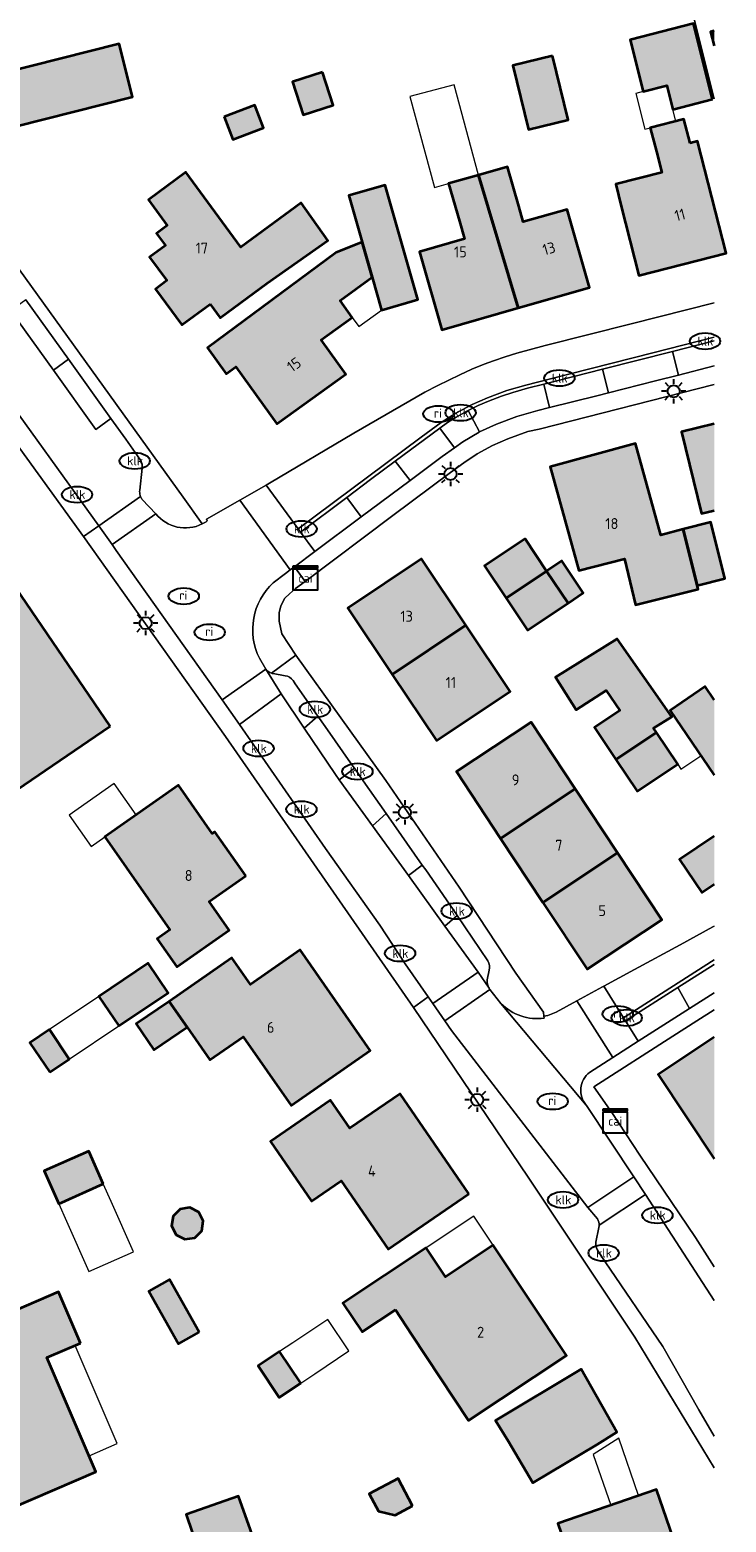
# Model space of a CAD drawing. Header units: metres. Extents: x 46249 to 49371, y 390656 to 391846.
# Tile 25 of 44: x 48798 to 48856, y 391405 to 391528. Entities that reach past the tile are written whole.
import ezdxf
from ezdxf.enums import TextEntityAlignment as Align

# ---------------------------------------------------------------- set-up
doc = ezdxf.new("R2010")
doc.units = ezdxf.units.M
for name, color, linetype, lineweight in [('B-WE-IE-MEUBILAIR-S', 7, 'Continuous', 25), ('B-WE-OG-BEBOUWING-G', 7, 'Continuous', 35), ('B-WE-OG-BEBOUWING_HUISNUMMER-T18', 10, 'Continuous', 18), ('B-WE-OG-BEBOUWING_LUIFEL-G', 7, 'Continuous', 18), ('B-WE-OG-TERREIN_ERF-G', 7, 'Continuous', 18), ('B-WE-VH-GESLOTENVERHARDING_BETON-G', 10, 'Continuous', 18), ('B-WE-VH-HALFVERHARDING_GRASBETONSTEEN-G', 130, 'Continuous', 18), ('B-WE-VH-OPENVERHARDING_BETONSTRAATSTEEN-G', 90, 'Continuous', 18), ('B-WE-VH-OPENVERHARDING_STRAATBAKSTEEN-G', 90, 'Continuous', 18), ('B-WE-VH-OPENVERHARDING_TEGEL-G', 90, 'Continuous', 18)]:
    doc.layers.add(name, color=color, linetype=linetype, lineweight=lineweight)
doc.layers.add('B-WE-OG-BEBOUWING-V', color=7, linetype='Continuous', lineweight=18, true_color=0xd46868)
doc.styles.add('NLCS-ISO', font='NLCS-ISO.ttf')
doc.styles.add('NLCS-ISO-ANNOTATIEF-T18', font='NLCS-ISO.ttf', dxfattribs={"height": 1.8})

# ---------------------------------------------------------------- blocks, each defined once
blk = doc.blocks.new('SIE-MEUBILAIR_KAST_CAI-SO')
for points in [[(-1, 1), (1, 1), (1, 0.84), (-1, 0.84)], [(-1, 0.76), (1, 0.76), (1, -1), (-1, -1)]]:
    blk.add_lwpolyline(points, close=True)
at = {"style": 'NLCS-ISO'}
blk.add_text('cai', height=0.75, dxfattribs=at).set_placement((0, 0), align=Align.MIDDLE_CENTER)
blk = doc.blocks.new('SIE-MEUBILAIR_PAAL_LICHTMAST-SO')
for points in [[(-0.62, 0), (-1, 0)], [(-0.71, 0.71), (-0.44, 0.44)], [(0, 1), (0, 0.62)], [(0.44, 0.44), (0.71, 0.71)], [(1, 0), (0.62, 0)], [(-0.71, -0.71), (-0.44, -0.44)], [(0, -0.62), (0, -1)], [(0.44, -0.44), (0.71, -0.71)]]:
    blk.add_lwpolyline(points)
blk.add_circle((0, 0), 0.5)
blk = doc.blocks.new('SIE-MEUBILAIR_PUT_KOLK-SO')
blk.add_ellipse((0, 0), major_axis=(1.25, 0), ratio=0.54)
at = {"style": 'NLCS-ISO'}
blk.add_text('klk', height=0.75, dxfattribs=at).set_placement((0.03, 0), align=Align.MIDDLE_CENTER)
blk = doc.blocks.new('SIE-MEUBILAIR_PUT_RIOOLPUT-SO')
blk.add_ellipse((0, 0), major_axis=(1.25, 0), ratio=0.54)
at = {"style": 'NLCS-ISO'}
blk.add_text('ri', height=0.75, dxfattribs=at).set_placement((-0.04, 0.07), align=Align.MIDDLE_CENTER)

msp = doc.modelspace()

# ---------------------------------------------------------------- hatches: boundary and pattern name
at = {"layer": 'B-WE-OG-BEBOUWING-V'}
for points in [[(48854.706, 391522.021), (48853.122, 391528.243), (48847.909, 391526.915), (48848.994, 391522.651), (48850.933, 391523.145), (48851.431, 391521.187)], [(48854.833, 391526.418), (48854.833, 391527.646), (48854.534, 391527.574)], [(48796.179, 391524.139), (48797.288, 391519.775), (48806.944, 391522.228), (48805.835, 391526.593)], [(48841.527, 391525.595), (48838.255, 391524.799), (48839.536, 391519.533), (48842.807, 391520.328)], [(48822.574, 391524.26), (48820.105, 391523.464), (48820.984, 391520.74), (48823.453, 391521.536)], [(48814.486, 391520.567), (48815.196, 391518.712), (48817.722, 391519.679), (48817.012, 391521.534)], [(48852.847, 391518.421), (48852.346, 391520.388), (48849.574, 391519.682), (48850.076, 391517.715), (48850.513, 391516.001), (48846.724, 391515.036), (48847.169, 391513.235), (48848.625, 391507.521), (48855.818, 391509.354), (48853.467, 391518.579)], [(48813.325, 391505.158), (48814.153, 391504.03), (48818.044, 391506.886), (48823.013, 391510.394), (48820.826, 391513.492), (48815.867, 391509.853), (48811.34, 391516.022), (48808.253, 391513.757), (48809.81, 391511.635), (48808.922, 391510.984), (48809.657, 391509.983), (48808.35, 391509.024), (48809.763, 391507.098), (48808.825, 391506.409), (48810.997, 391503.45)], [(48838.681, 391504.85), (48835.424, 391515.79), (48832.967, 391515.085), (48833.851, 391512.001), (48834.271, 391510.533), (48830.564, 391509.471), (48832.405, 391503.051)], [(48835.424, 391515.79), (48838.681, 391504.85), (48844.567, 391506.538), (48842.726, 391512.958), (48839.116, 391511.923), (48838.739, 391513.236), (48837.811, 391516.474)], [(48825.85, 391510.273), (48826.682, 391507.371), (48827.454, 391504.679), (48830.443, 391505.536), (48827.742, 391514.956), (48824.753, 391514.099)], [(48825.85, 391510.273), (48823.704, 391509.416), (48813.129, 391501.568), (48814.649, 391499.423), (48815.456, 391499.995), (48818.818, 391495.315), (48824.516, 391499.407), (48822.483, 391502.237), (48825.039, 391504.072), (48824.035, 391505.47), (48826.682, 391507.371)], [(48854.833, 391488.179), (48854.833, 391495.322), (48852.143, 391494.67), (48853.777, 391487.923)], [(48853.441, 391482.014), (48852.273, 391486.654), (48850.451, 391486.156), (48848.367, 391493.704), (48841.342, 391491.765), (48842.896, 391486.136), (48843.689, 391483.256), (48847.448, 391484.193), (48848.346, 391480.428), (48853.516, 391481.714)], [(48852.273, 391486.654), (48853.441, 391482.014), (48855.71, 391482.586), (48854.543, 391487.225)], [(48837.714, 391480.972), (48841.04, 391483.194), (48839.259, 391485.861), (48835.933, 391483.639)], [(48828.32, 391474.699), (48834.388, 391478.751), (48830.746, 391484.203), (48824.679, 391480.15)], [(48841.04, 391483.194), (48842.797, 391480.564), (48844.055, 391481.404), (48842.298, 391484.034)], [(48841.04, 391483.194), (48837.714, 391480.972), (48839.471, 391478.342), (48842.797, 391480.564)], [(48805.108, 391470.426), (48797.355, 391481.806), (48789.677, 391476.575), (48797.43, 391465.195)], [(48834.388, 391478.751), (48828.32, 391474.699), (48831.963, 391469.246), (48838.03, 391473.298)], [(48846.747, 391467.705), (48850.073, 391469.927), (48849.844, 391470.27), (48851.358, 391471.199), (48846.842, 391477.614), (48841.781, 391474.475), (48843.481, 391471.774), (48845.949, 391473.374), (48847.063, 391471.72), (48844.99, 391470.335)], [(48854.833, 391466.405), (48854.833, 391472.617), (48854.101, 391473.688), (48851.21, 391471.716)], [(48837.25, 391461.201), (48843.396, 391465.271), (48839.754, 391470.768), (48833.609, 391466.697)], [(48850.073, 391469.927), (48846.747, 391467.705), (48848.504, 391465.075), (48851.83, 391467.297)], [(48816.265, 391458.112), (48813.712, 391461.746), (48813.511, 391461.605), (48810.722, 391465.577), (48804.666, 391461.322), (48810.03, 391453.687), (48808.977, 391452.947), (48810.608, 391450.626), (48814.91, 391453.649), (48813.259, 391456)], [(48837.25, 391461.201), (48840.736, 391455.938), (48846.881, 391460.009), (48843.396, 391465.271)], [(48854.833, 391457.443), (48854.833, 391461.382), (48851.987, 391459.454), (48853.812, 391456.753)], [(48846.881, 391460.009), (48840.736, 391455.938), (48844.377, 391450.442), (48850.522, 391454.513)], [(48809.971, 391447.786), (48811.449, 391445.668), (48813.324, 391442.982), (48816.049, 391444.884), (48820.011, 391439.21), (48826.509, 391443.746), (48820.734, 391452.019), (48816.664, 391449.177), (48815.125, 391451.383)], [(48805.806, 391445.776), (48809.87, 391448.504), (48808.244, 391450.926), (48804.18, 391448.198)], [(48811.449, 391445.668), (48809.971, 391447.786), (48807.255, 391445.934), (48808.709, 391443.801)], [(48800.129, 391441.965), (48801.742, 391443.048), (48800.116, 391445.47), (48798.504, 391444.387)], [(48854.833, 391434.835), (48854.833, 391444.852), (48850.212, 391441.777)], [(48834.623, 391431.962), (48828.976, 391440.187), (48824.847, 391437.352), (48823.252, 391439.675), (48818.298, 391436.274), (48821.685, 391431.341), (48824.131, 391433.02), (48827.986, 391427.406)], [(48804.54, 391432.765), (48803.337, 391435.471), (48799.674, 391433.842), (48800.877, 391431.136)], [(48811.265, 391428.215), (48812.069, 391428.345), (48812.644, 391428.922), (48812.769, 391429.726), (48812.397, 391430.451), (48811.671, 391430.819), (48810.867, 391430.69), (48810.293, 391430.112), (48810.167, 391429.308), (48810.539, 391428.583)], [(48828.593, 391422.422), (48829.932, 391420.362), (48834.619, 391413.311), (48842.673, 391418.665), (48836.645, 391427.735), (48832.705, 391425.116), (48831.113, 391427.511), (48824.272, 391422.964), (48825.846, 391420.596)], [(48812.42, 391420.566), (48809.982, 391424.901), (48808.298, 391423.954), (48810.736, 391419.619)], [(48802.65, 391419.67), (48800.85, 391423.88), (48793.86, 391420.87), (48795.25, 391417.66), (48792.49, 391416.47), (48796.98, 391406.1), (48803.93, 391409.09), (48799.9, 391418.49)], [(48820.792, 391416.376), (48819.055, 391418.97), (48817.291, 391417.788), (48819.028, 391415.195)], [(48837.89, 391411.577), (48839.914, 391408.184), (48845.209, 391411.342), (48846.828, 391412.344), (48843.871, 391417.515), (48836.827, 391413.3)], [(48830.009, 391406.287), (48828.817, 391408.528), (48826.439, 391407.263), (48827.201, 391405.831), (48828.564, 391405.519)], [(48853.084, 391398.953), (48850.084, 391407.634), (48841.949, 391404.823), (48842.469, 391403.318), (48839.087, 391402.149), (48841.842, 391394.177), (48846.325, 391395.726), (48846.049, 391396.522)], [(48832.779, 391392.008), (48830.114, 391399.512), (48823.752, 391397.253), (48822.839, 391399.821), (48818.759, 391398.372), (48815.665, 391407.085), (48811.375, 391405.561), (48811.86, 391404.11), (48812.913, 391401.287), (48814.563, 391396.881), (48816.054, 391397.411), (48817.905, 391392.199), (48820.652, 391393.174), (48822.693, 391387.428), (48826.757, 391388.872), (48826.443, 391389.758)]]:
    msp.add_hatch(color=256, dxfattribs=at).paths.add_polyline_path(points)

# ---------------------------------------------------------------- linework, layer by layer
at = {"layer": 'B-WE-OG-BEBOUWING-G', "ltscale": 0.2, "flags": 128}
for points in [[(48854.706, 391522.021), (48853.122, 391528.243), (48847.909, 391526.915), (48848.994, 391522.651), (48850.933, 391523.145), (48851.431, 391521.187), (48854.706, 391522.021)], [(48796.179, 391524.139), (48797.288, 391519.775), (48806.944, 391522.228), (48805.835, 391526.593), (48796.179, 391524.139)], [(48841.527, 391525.595), (48838.255, 391524.799), (48839.536, 391519.533), (48842.807, 391520.328), (48841.527, 391525.595)], [(48822.574, 391524.26), (48820.105, 391523.464), (48820.984, 391520.74), (48823.453, 391521.536), (48822.574, 391524.26)], [(48814.486, 391520.567), (48815.196, 391518.712), (48817.722, 391519.679), (48817.012, 391521.534), (48814.486, 391520.567)], [(48852.847, 391518.421), (48852.346, 391520.388), (48849.574, 391519.682), (48850.076, 391517.715), (48850.513, 391516.001), (48846.724, 391515.036), (48847.169, 391513.235), (48848.625, 391507.521), (48855.818, 391509.354), (48853.467, 391518.579), (48852.847, 391518.421)], [(48813.325, 391505.158), (48814.153, 391504.03), (48818.044, 391506.886), (48823.013, 391510.394), (48820.826, 391513.492), (48815.867, 391509.853), (48811.34, 391516.022), (48808.253, 391513.757), (48809.81, 391511.635), (48808.922, 391510.984), (48809.657, 391509.983), (48808.35, 391509.024), (48809.763, 391507.098), (48808.825, 391506.409), (48810.997, 391503.45), (48813.325, 391505.158)], [(48838.681, 391504.85), (48835.424, 391515.79), (48832.967, 391515.085), (48833.851, 391512.001), (48834.271, 391510.533), (48830.564, 391509.471), (48832.405, 391503.051), (48838.681, 391504.85)], [(48835.424, 391515.79), (48838.681, 391504.85), (48844.567, 391506.538), (48842.726, 391512.958), (48839.116, 391511.923), (48838.739, 391513.236), (48837.811, 391516.474), (48835.424, 391515.79)], [(48825.85, 391510.273), (48826.682, 391507.371), (48827.454, 391504.679), (48830.443, 391505.536), (48827.742, 391514.956), (48824.753, 391514.099), (48825.85, 391510.273)], [(48825.85, 391510.273), (48823.704, 391509.416), (48813.129, 391501.568), (48814.649, 391499.423), (48815.456, 391499.995), (48818.818, 391495.315), (48824.516, 391499.407), (48822.483, 391502.237), (48825.039, 391504.072), (48824.035, 391505.47), (48826.682, 391507.371), (48825.85, 391510.273)], [(48853.441, 391482.014), (48852.273, 391486.654), (48850.451, 391486.156), (48848.367, 391493.704), (48841.342, 391491.765), (48842.896, 391486.136), (48843.689, 391483.256), (48847.448, 391484.193), (48848.346, 391480.428), (48853.516, 391481.714), (48853.441, 391482.014)], [(48852.273, 391486.654), (48853.441, 391482.014), (48855.71, 391482.586), (48854.543, 391487.225), (48852.273, 391486.654)], [(48837.714, 391480.972), (48841.04, 391483.194), (48839.259, 391485.861), (48835.933, 391483.639), (48837.714, 391480.972)], [(48828.32, 391474.699), (48834.388, 391478.751), (48830.746, 391484.203), (48824.679, 391480.15), (48828.32, 391474.699)], [(48841.04, 391483.194), (48842.797, 391480.564), (48844.055, 391481.404), (48842.298, 391484.034), (48841.04, 391483.194)], [(48841.04, 391483.194), (48837.714, 391480.972), (48839.471, 391478.342), (48842.797, 391480.564), (48841.04, 391483.194)], [(48805.108, 391470.426), (48797.355, 391481.806), (48789.677, 391476.575), (48797.43, 391465.195), (48805.108, 391470.426)], [(48834.388, 391478.751), (48828.32, 391474.699), (48831.963, 391469.246), (48838.03, 391473.298), (48834.388, 391478.751)], [(48846.747, 391467.705), (48850.073, 391469.927), (48849.844, 391470.27), (48851.358, 391471.199), (48846.842, 391477.614), (48841.781, 391474.475), (48843.481, 391471.774), (48845.949, 391473.374), (48847.063, 391471.72), (48844.99, 391470.335), (48846.747, 391467.705)], [(48837.25, 391461.201), (48843.396, 391465.271), (48839.754, 391470.768), (48833.609, 391466.697), (48837.25, 391461.201)], [(48850.073, 391469.927), (48846.747, 391467.705), (48848.504, 391465.075), (48851.83, 391467.297), (48850.073, 391469.927)], [(48816.265, 391458.112), (48813.712, 391461.746), (48813.511, 391461.605), (48810.722, 391465.577), (48804.666, 391461.322), (48810.03, 391453.687), (48808.977, 391452.947), (48810.608, 391450.626), (48814.91, 391453.649), (48813.259, 391456), (48816.265, 391458.112)], [(48837.25, 391461.201), (48840.736, 391455.938), (48846.881, 391460.009), (48843.396, 391465.271), (48837.25, 391461.201)], [(48846.881, 391460.009), (48840.736, 391455.938), (48844.377, 391450.442), (48850.522, 391454.513), (48846.881, 391460.009)], [(48809.971, 391447.786), (48811.449, 391445.668), (48813.324, 391442.982), (48816.049, 391444.884), (48820.011, 391439.21), (48826.509, 391443.746), (48820.734, 391452.019), (48816.664, 391449.177), (48815.125, 391451.383), (48809.971, 391447.786)], [(48805.806, 391445.776), (48809.87, 391448.504), (48808.244, 391450.926), (48804.18, 391448.198), (48805.806, 391445.776)], [(48811.449, 391445.668), (48809.971, 391447.786), (48807.255, 391445.934), (48808.709, 391443.801), (48811.449, 391445.668)], [(48800.129, 391441.965), (48801.742, 391443.048), (48800.116, 391445.47), (48798.504, 391444.387), (48800.129, 391441.965)], [(48834.623, 391431.962), (48828.976, 391440.187), (48824.847, 391437.352), (48823.252, 391439.675), (48818.298, 391436.274), (48821.685, 391431.341), (48824.131, 391433.02), (48827.986, 391427.406), (48834.623, 391431.962)], [(48804.54, 391432.765), (48803.337, 391435.471), (48799.674, 391433.842), (48800.877, 391431.136), (48804.54, 391432.765)], [(48811.265, 391428.215), (48812.069, 391428.345), (48812.644, 391428.922), (48812.769, 391429.726), (48812.397, 391430.451), (48811.671, 391430.819), (48810.867, 391430.69), (48810.293, 391430.112), (48810.167, 391429.308), (48810.539, 391428.583), (48811.265, 391428.215)], [(48828.593, 391422.422), (48829.932, 391420.362), (48834.619, 391413.311), (48842.673, 391418.665), (48836.645, 391427.735), (48832.705, 391425.116), (48831.113, 391427.511), (48824.272, 391422.964), (48825.846, 391420.596), (48828.593, 391422.422)], [(48812.42, 391420.566), (48809.982, 391424.901), (48808.298, 391423.954), (48810.736, 391419.619), (48812.42, 391420.566)], [(48802.65, 391419.67), (48800.85, 391423.88), (48793.86, 391420.87), (48795.25, 391417.66), (48792.49, 391416.47), (48796.98, 391406.1), (48803.93, 391409.09), (48799.9, 391418.49), (48802.65, 391419.67)], [(48820.792, 391416.376), (48819.055, 391418.97), (48817.291, 391417.788), (48819.028, 391415.195), (48820.792, 391416.376)], [(48837.89, 391411.577), (48839.914, 391408.184), (48845.209, 391411.342), (48846.828, 391412.344), (48843.871, 391417.515), (48836.827, 391413.3), (48837.89, 391411.577)], [(48830.009, 391406.287), (48828.817, 391408.528), (48826.439, 391407.263), (48827.201, 391405.831), (48828.564, 391405.519), (48830.009, 391406.287)], [(48853.084, 391398.953), (48850.084, 391407.634), (48841.949, 391404.823), (48842.469, 391403.318), (48839.087, 391402.149), (48841.842, 391394.177), (48846.325, 391395.726), (48846.049, 391396.522), (48853.084, 391398.953)], [(48832.779, 391392.008), (48830.114, 391399.512), (48823.752, 391397.253), (48822.839, 391399.821), (48818.759, 391398.372), (48815.665, 391407.085), (48811.375, 391405.561), (48811.86, 391404.11), (48812.913, 391401.287), (48814.563, 391396.881), (48816.054, 391397.411), (48817.905, 391392.199), (48820.652, 391393.174), (48822.693, 391387.428), (48826.757, 391388.872), (48826.443, 391389.758), (48832.779, 391392.008)]]:
    msp.add_lwpolyline(points, close=True, dxfattribs=at)
for points in [[(48854.833, 391527.646), (48854.534, 391527.574), (48854.833, 391526.418)], [(48854.833, 391495.322), (48852.143, 391494.67), (48853.777, 391487.923), (48854.833, 391488.179)], [(48854.833, 391472.617), (48854.101, 391473.688), (48851.21, 391471.716), (48854.833, 391466.405)], [(48854.833, 391461.382), (48851.987, 391459.454), (48853.812, 391456.753), (48854.833, 391457.443)], [(48854.833, 391444.852), (48850.212, 391441.777), (48854.833, 391434.835)]]:
    msp.add_lwpolyline(points, dxfattribs=at)
at = {"layer": 'B-WE-OG-BEBOUWING_LUIFEL-G', "ltscale": 0.2, "flags": 128}
for points in [[(48829.786, 391522.238), (48831.803, 391514.751), (48832.967, 391515.085), (48835.424, 391515.79), (48833.423, 391523.218), (48829.786, 391522.238)], [(48848.994, 391522.651), (48848.378, 391522.494), (48849.122, 391519.567), (48849.574, 391519.682), (48851.677, 391520.218), (48851.431, 391521.187), (48850.933, 391523.145), (48848.994, 391522.651)], [(48825.039, 391504.072), (48825.573, 391503.328), (48827.454, 391504.679), (48826.682, 391507.371), (48824.035, 391505.47), (48825.039, 391504.072)], [(48851.83, 391467.297), (48852.096, 391466.898), (48853.746, 391467.999), (48851.502, 391471.288), (48851.358, 391471.199), (48849.844, 391470.27), (48850.073, 391469.927), (48851.83, 391467.297)], [(48805.423, 391465.713), (48801.728, 391463.118), (48803.544, 391460.534), (48804.666, 391461.322), (48807.238, 391463.129), (48805.423, 391465.713)], [(48801.742, 391443.048), (48805.806, 391445.776), (48804.18, 391448.198), (48800.116, 391445.47), (48801.742, 391443.048)], [(48802.709, 391431.951), (48800.877, 391431.136), (48801.514, 391429.704), (48803.354, 391425.566), (48807.017, 391427.195), (48805.177, 391431.333), (48804.54, 391432.765), (48802.709, 391431.951)], [(48835.053, 391430.13), (48831.113, 391427.511), (48832.705, 391425.116), (48836.645, 391427.735), (48835.053, 391430.13)], [(48821.953, 391417.153), (48824.756, 391419.03), (48823.019, 391421.624), (48820.155, 391419.706), (48819.055, 391418.97), (48820.792, 391416.376), (48821.953, 391417.153)], [(48802.226, 391419.488), (48799.9, 391418.49), (48803.365, 391410.408), (48805.693, 391411.407), (48802.226, 391419.488)], [(48846.99, 391411.84), (48844.859, 391410.511), (48846.317, 391406.332), (48848.594, 391407.119), (48846.99, 391411.84)]]:
    msp.add_lwpolyline(points, close=True, dxfattribs=at)
at = {"layer": 'B-WE-OG-TERREIN_ERF-G', "ltscale": 0.2, "flags": 128}
msp.add_lwpolyline([(48779.396, 391533.154), (48786.968, 391522.68), (48789.567, 391519.16), (48811.12, 391489.293), (48812.681, 391487.075), (48812.681, 391487.075, 0.0400838), (48813.103, 391487.328), (48813.103, 391487.328), (48813.032, 391487.458), (48815.774, 391489.032), (48817.949, 391490.28), (48818.21, 391490.43), (48825.174, 391494.543), (48831.017, 391497.932), (48832.091, 391498.47), (48833.894, 391499.35), (48834.882, 391499.806), (48835.895, 391500.216), (48836.673, 391500.5), (48837.625, 391500.816), (48838.59, 391501.13), (48840.91, 391501.763), (48848.001, 391503.545), (48854.833, 391505.259)], format="xyb", dxfattribs=at)
for points in [[(48854.833, 391522.065), (48853.166, 391528.709), (48854.833, 391529.138)], [(48854.833, 391409.399), (48848.289, 391420.159), (48839.519, 391433.337), (48830.071, 391447.298), (48814.609, 391469.595), (48802.921, 391486.049), (48793.55, 391498.93)], [(48854.833, 391498.543), (48840.424, 391494.875), (48839.498, 391494.671), (48837.849, 391494.074), (48836.583, 391493.535), (48835.328, 391492.851), (48834.222, 391492.099), (48833.128, 391491.316), (48828.382, 391487.784), (48821.167, 391482.346), (48820.357, 391481.762), (48819.857, 391481.326), (48819.495, 391480.958), (48819.158, 391480.329), (48819.025, 391479.771), (48819.022, 391479.068), (48819.252, 391478.033), (48820.397, 391476.272), (48827.808, 391465.97), (48833.825, 391457.192), (48838.513, 391450.119), (48840.767, 391446.912), (48840.818, 391446.578), (48841.133, 391446.629), (48841.836, 391446.897), (48843.534, 391447.832), (48845.626, 391448.984), (48845.753, 391449.053), (48848.264, 391450.403), (48852.022, 391452.456), (48854.732, 391453.921), (48854.833, 391453.972)], [(48854.833, 391488.179), (48853.777, 391487.923), (48852.143, 391494.67), (48854.833, 391495.322)], [(48854.833, 391466.405), (48851.21, 391471.716), (48854.101, 391473.688), (48854.833, 391472.617)], [(48854.833, 391457.443), (48853.812, 391456.753), (48851.987, 391459.454), (48854.833, 391461.382)], [(48854.833, 391447.102), (48853.405, 391446.188), (48851.437, 391444.929), (48844.928, 391440.766), (48846.404, 391438.642), (48848.713, 391435.142), (48853.287, 391428.367), (48854.833, 391425.961)], [(48854.833, 391434.835), (48850.212, 391441.777), (48854.833, 391444.852)]]:
    msp.add_lwpolyline(points, dxfattribs=at)
for points in [[(48854.706, 391522.021), (48851.431, 391521.187), (48850.933, 391523.145), (48848.994, 391522.651), (48847.909, 391526.915), (48853.122, 391528.243), (48854.706, 391522.021)], [(48806.944, 391522.228), (48797.288, 391519.775), (48796.179, 391524.139), (48805.835, 391526.593), (48806.944, 391522.228)], [(48841.527, 391525.595), (48842.807, 391520.328), (48839.536, 391519.533), (48838.255, 391524.799), (48841.527, 391525.595)], [(48822.574, 391524.26), (48823.453, 391521.536), (48820.984, 391520.74), (48820.105, 391523.464), (48822.574, 391524.26)], [(48814.486, 391520.567), (48817.012, 391521.534), (48817.722, 391519.679), (48815.196, 391518.712), (48814.486, 391520.567)], [(48849.574, 391519.682), (48852.346, 391520.388), (48852.847, 391518.421), (48853.467, 391518.579), (48855.818, 391509.354), (48848.625, 391507.521), (48847.169, 391513.235), (48846.724, 391515.036), (48850.513, 391516.001), (48850.076, 391517.715), (48849.574, 391519.682)], [(48813.325, 391505.158), (48810.997, 391503.45), (48808.825, 391506.409), (48809.763, 391507.098), (48808.35, 391509.024), (48809.657, 391509.983), (48808.922, 391510.984), (48809.81, 391511.635), (48808.253, 391513.757), (48811.34, 391516.022), (48815.867, 391509.853), (48820.826, 391513.492), (48823.013, 391510.394), (48818.044, 391506.886), (48814.153, 391504.03), (48813.325, 391505.158)], [(48838.681, 391504.85), (48832.405, 391503.051), (48830.564, 391509.471), (48834.271, 391510.533), (48833.851, 391512.001), (48832.967, 391515.085), (48835.424, 391515.79), (48837.811, 391516.474), (48838.739, 391513.236), (48839.116, 391511.923), (48842.726, 391512.958), (48844.567, 391506.538), (48838.681, 391504.85)], [(48830.443, 391505.536), (48827.454, 391504.679), (48826.682, 391507.371), (48824.035, 391505.47), (48825.039, 391504.072), (48822.483, 391502.237), (48824.516, 391499.407), (48818.818, 391495.315), (48815.456, 391499.995), (48814.649, 391499.423), (48813.129, 391501.568), (48823.704, 391509.416), (48825.85, 391510.273), (48824.753, 391514.099), (48827.742, 391514.956), (48830.443, 391505.536)], [(48853.441, 391482.014), (48853.516, 391481.714), (48848.346, 391480.428), (48847.448, 391484.193), (48843.689, 391483.256), (48842.896, 391486.136), (48841.342, 391491.765), (48848.367, 391493.704), (48850.451, 391486.156), (48852.273, 391486.654), (48854.543, 391487.225), (48855.71, 391482.586), (48853.441, 391482.014)], [(48837.714, 391480.972), (48835.933, 391483.639), (48839.259, 391485.861), (48841.04, 391483.194), (48842.298, 391484.034), (48844.055, 391481.404), (48842.797, 391480.564), (48839.471, 391478.342), (48837.714, 391480.972)], [(48828.32, 391474.699), (48824.679, 391480.15), (48830.746, 391484.203), (48834.388, 391478.751), (48838.03, 391473.298), (48831.963, 391469.246), (48828.32, 391474.699)], [(48797.43, 391465.195), (48789.677, 391476.575), (48797.355, 391481.806), (48805.108, 391470.426), (48797.43, 391465.195)], [(48846.747, 391467.705), (48844.99, 391470.335), (48847.063, 391471.72), (48845.949, 391473.374), (48843.481, 391471.774), (48841.781, 391474.475), (48846.842, 391477.614), (48851.358, 391471.199), (48849.844, 391470.27), (48850.073, 391469.927), (48851.83, 391467.297), (48848.504, 391465.075), (48846.747, 391467.705)], [(48837.25, 391461.201), (48833.609, 391466.697), (48839.754, 391470.768), (48843.396, 391465.271), (48846.881, 391460.009), (48850.522, 391454.513), (48844.377, 391450.442), (48840.736, 391455.938), (48837.25, 391461.201)], [(48814.91, 391453.649), (48810.608, 391450.626), (48808.977, 391452.947), (48810.03, 391453.687), (48804.666, 391461.322), (48810.722, 391465.577), (48813.511, 391461.605), (48813.712, 391461.746), (48816.265, 391458.112), (48813.259, 391456), (48814.91, 391453.649)], [(48816.049, 391444.884), (48813.324, 391442.982), (48811.449, 391445.668), (48808.709, 391443.801), (48807.255, 391445.934), (48809.971, 391447.786), (48815.125, 391451.383), (48816.664, 391449.177), (48820.734, 391452.019), (48826.509, 391443.746), (48820.011, 391439.21), (48816.049, 391444.884)], [(48805.806, 391445.776), (48804.18, 391448.198), (48808.244, 391450.926), (48809.87, 391448.504), (48805.806, 391445.776)], [(48800.116, 391445.47), (48801.742, 391443.048), (48800.129, 391441.965), (48798.504, 391444.387), (48800.116, 391445.47)], [(48823.252, 391439.675), (48824.847, 391437.352), (48828.976, 391440.187), (48834.623, 391431.962), (48827.986, 391427.406), (48824.131, 391433.02), (48821.685, 391431.341), (48818.298, 391436.274), (48823.252, 391439.675)], [(48799.674, 391433.842), (48803.337, 391435.471), (48804.54, 391432.765), (48800.877, 391431.136), (48799.674, 391433.842)], [(48810.167, 391429.308), (48810.293, 391430.112), (48810.867, 391430.69), (48811.671, 391430.819), (48812.397, 391430.451), (48812.769, 391429.726), (48812.644, 391428.922), (48812.069, 391428.345), (48811.265, 391428.215), (48810.539, 391428.583), (48810.167, 391429.308)], [(48829.932, 391420.362), (48828.593, 391422.422), (48825.846, 391420.596), (48824.272, 391422.964), (48831.113, 391427.511), (48832.705, 391425.116), (48836.645, 391427.735), (48842.673, 391418.665), (48834.619, 391413.311), (48829.932, 391420.362)], [(48808.298, 391423.954), (48809.982, 391424.901), (48812.42, 391420.566), (48810.736, 391419.619), (48808.298, 391423.954)], [(48803.93, 391409.09), (48796.98, 391406.1), (48792.49, 391416.47), (48795.25, 391417.66), (48793.86, 391420.87), (48800.85, 391423.88), (48802.65, 391419.67), (48799.9, 391418.49), (48803.93, 391409.09)], [(48817.291, 391417.788), (48819.055, 391418.97), (48820.792, 391416.376), (48819.028, 391415.195), (48817.291, 391417.788)], [(48836.827, 391413.3), (48843.871, 391417.515), (48846.828, 391412.344), (48845.209, 391411.342), (48839.914, 391408.184), (48837.89, 391411.577), (48836.827, 391413.3)], [(48828.817, 391408.528), (48830.009, 391406.287), (48828.564, 391405.519), (48827.201, 391405.831), (48826.439, 391407.263), (48828.817, 391408.528)], [(48841.842, 391394.177), (48839.087, 391402.149), (48842.469, 391403.318), (48841.949, 391404.823), (48850.084, 391407.634), (48853.084, 391398.953), (48846.049, 391396.522), (48846.325, 391395.726), (48841.842, 391394.177)], [(48832.779, 391392.008), (48826.443, 391389.758), (48826.757, 391388.872), (48822.693, 391387.428), (48820.652, 391393.174), (48817.905, 391392.199), (48816.054, 391397.411), (48814.563, 391396.881), (48812.913, 391401.287), (48811.86, 391404.11), (48811.375, 391405.561), (48815.665, 391407.085), (48818.759, 391398.372), (48822.839, 391399.821), (48823.752, 391397.253), (48830.114, 391399.512), (48832.779, 391392.008)]]:
    msp.add_lwpolyline(points, close=True, dxfattribs=at)
at = {"layer": 'B-WE-VH-GESLOTENVERHARDING_BETON-G', "ltscale": 0.2, "flags": 128}
for points in [[(48804.168, 391486.923), (48805.266, 391485.38), (48808.863, 391487.919), (48807.732, 391489.093), (48807.701, 391489.137), (48807.673, 391489.183), (48807.648, 391489.231), (48807.625, 391489.28), (48807.606, 391489.33), (48804.168, 391486.923)], [(48819.196, 391473.092), (48817.91, 391475.14), (48814.336, 391472.617), (48815.753, 391470.587), (48819.196, 391473.092)]]:
    msp.add_lwpolyline(points, close=True, dxfattribs=at)
at = {"layer": 'B-WE-VH-HALFVERHARDING_GRASBETONSTEEN-G', "ltscale": 0.2, "flags": 128}
for points in [[(48854.833, 391502.134), (48851.398, 391501.259), (48851.885, 391499.331), (48854.833, 391500.076)], [(48854.833, 391450.823), (48851.844, 391448.927), (48852.805, 391447.199), (48854.833, 391448.491)]]:
    msp.add_lwpolyline(points, dxfattribs=at)
for points in [[(48840.803, 391498.58), (48841.284, 391496.648), (48845.167, 391497.62), (48846.123, 391497.864), (48845.628, 391499.81), (48840.803, 391498.58)], [(48828.574, 391492.233), (48829.803, 391490.664), (48832.432, 391492.625), (48833.449, 391493.35), (48832.242, 391494.963), (48828.574, 391492.233)], [(48829.803, 391490.664), (48828.574, 391492.233), (48826.55, 391490.726), (48824.582, 391489.257), (48825.763, 391487.65), (48829.803, 391490.664)], [(48825.763, 391487.65), (48824.582, 391489.257), (48820.77, 391486.41), (48821.955, 391484.809), (48825.763, 391487.65)], [(48852.805, 391447.199), (48851.844, 391448.927), (48847.529, 391446.19), (48848.578, 391444.506), (48852.805, 391447.199)]]:
    msp.add_lwpolyline(points, close=True, dxfattribs=at)
at = {"layer": 'B-WE-VH-OPENVERHARDING_BETONSTRAATSTEEN-G', "ltscale": 0.2, "flags": 128}
for points in [[(48854.833, 391529.138), (48853.166, 391528.709), (48854.833, 391522.065)], [(48854.833, 391526.418), (48854.534, 391527.574), (48854.833, 391527.646)], [(48795.618, 391498.759), (48804.168, 391486.923), (48807.606, 391489.33), (48807.572, 391489.429), (48807.549, 391489.531), (48807.536, 391489.635), (48807.534, 391489.74), (48807.542, 391489.844), (48807.744, 391491.677), (48807.751, 391491.834), (48807.734, 391491.99), (48807.694, 391492.142), (48807.632, 391492.286), (48807.548, 391492.419), (48806.383, 391494.051), (48805.161, 391495.759), (48803.938, 391494.858), (48800.436, 391499.73), (48796.934, 391504.603)], [(48854.833, 391423.164), (48849.179, 391431.893), (48845.361, 391429.371), (48845.361, 391429.335), (48845.334, 391429.19), (48845.097, 391427.986), (48845.086, 391427.825), (48845.101, 391427.665), (48845.141, 391427.509), (48845.206, 391427.361), (48845.294, 391427.226), (48845.845, 391426.352), (48850.603, 391419.383), (48853.555, 391414.186), (48854.833, 391412.027)]]:
    msp.add_lwpolyline(points, dxfattribs=at)
for points in [[(48800.436, 391499.73), (48801.668, 391500.639), (48798.176, 391505.519), (48796.934, 391504.603), (48800.436, 391499.73)], [(48803.938, 391494.858), (48805.161, 391495.759), (48801.668, 391500.639), (48800.436, 391499.73), (48803.938, 391494.858)], [(48834.583, 391496.408), (48835.515, 391494.654), (48836.913, 391495.291), (48838.591, 391495.925), (48840.316, 391496.406), (48841.284, 391496.648), (48840.803, 391498.58), (48839.474, 391498.242), (48838.263, 391497.906), (48837.309, 391497.593), (48836.246, 391497.183), (48835.408, 391496.819), (48834.583, 391496.408)], [(48832.242, 391494.963), (48833.449, 391493.35), (48834.131, 391493.835), (48835.486, 391494.641), (48835.515, 391494.654), (48834.583, 391496.408), (48834.468, 391496.35), (48833.604, 391495.865), (48832.879, 391495.414), (48832.242, 391494.963)], [(48819.92, 391483.292), (48820.282, 391483.561), (48821.955, 391484.809), (48820.77, 391486.41), (48820.59, 391486.662), (48817.949, 391490.28), (48815.774, 391489.032), (48819.92, 391483.292)], [(48835.39, 391450.198), (48832.654, 391453.99), (48829.656, 391458.145), (48826.696, 391462.248), (48823.968, 391466.028), (48823.651, 391466.468), (48821.09, 391470.275), (48819.196, 391473.092), (48815.753, 391470.587), (48822.824, 391460.366), (48827.297, 391454.063), (48829.383, 391450.891), (48831.286, 391448.163), (48831.67, 391447.611), (48835.39, 391450.198)], [(48823.968, 391466.028), (48825.219, 391466.972), (48825.089, 391467.155), (48822.8, 391470.415), (48822.201, 391471.273), (48821.09, 391470.275), (48823.651, 391466.468), (48823.968, 391466.028)], [(48825.219, 391466.972), (48823.968, 391466.028), (48826.696, 391462.248), (48827.827, 391463.251), (48825.946, 391465.936), (48825.219, 391466.972)], [(48827.827, 391463.251), (48826.696, 391462.248), (48829.656, 391458.145), (48830.802, 391459.004), (48827.827, 391463.251)], [(48830.802, 391459.004), (48829.656, 391458.145), (48832.654, 391453.99), (48833.682, 391454.848), (48833.641, 391454.909), (48831.081, 391458.606), (48830.802, 391459.004)], [(48831.67, 391447.611), (48832.66, 391446.186), (48836.374, 391448.76), (48836.299, 391448.869), (48835.39, 391450.198), (48831.67, 391447.611)], [(48843.534, 391447.832), (48846.476, 391443.167), (48848.578, 391444.506), (48847.529, 391446.19), (48847.365, 391446.448), (48845.753, 391449.053), (48845.626, 391448.984), (48843.534, 391447.832)], [(48845.223, 391429.898), (48845.293, 391429.768), (48845.34, 391429.628), (48845.363, 391429.483), (48845.361, 391429.371), (48849.179, 391431.893), (48848.216, 391433.34), (48844.439, 391430.842), (48845.223, 391429.898)]]:
    msp.add_lwpolyline(points, close=True, dxfattribs=at)
for points in [[(48805.609, 391484.899), (48814.336, 391472.617), (48817.91, 391475.14), (48817.388, 391476.031), (48817.388, 391476.031, -0.3330444), (48818.525, 391482.225), (48818.525, 391482.225), (48819.527, 391482.998), (48819.92, 391483.292), (48815.774, 391489.032), (48813.032, 391487.458), (48813.103, 391487.328), (48813.103, 391487.328, -0.0400838), (48812.681, 391487.075), (48812.681, 391487.075, -0.3525658), (48808.863, 391487.919), (48808.863, 391487.919), (48805.266, 391485.38), (48805.609, 391484.899)], [(48817.388, 391476.031), (48817.91, 391475.14), (48817.91, 391475.14, 0.1641119), (48818.377, 391474.798), (48818.377, 391474.798), (48820.397, 391476.272), (48819.252, 391478.033), (48819.022, 391479.068), (48819.025, 391479.771), (48819.158, 391480.329), (48819.495, 391480.958), (48819.857, 391481.326), (48820.357, 391481.762), (48821.167, 391482.346), (48820.282, 391483.561), (48819.92, 391483.292), (48819.527, 391482.998), (48818.525, 391482.225), (48818.525, 391482.225, 0.3330444), (48817.388, 391476.031)], [(48821.09, 391470.275), (48822.201, 391471.273), (48820.347, 391473.93), (48820.162, 391474.195), (48820.162, 391474.195, 0.2056586), (48819.522, 391474.587), (48819.522, 391474.587), (48818.532, 391474.763), (48818.532, 391474.763, -0.044357), (48818.377, 391474.798), (48818.377, 391474.798, -0.1641119), (48817.91, 391475.14), (48817.91, 391475.14), (48819.196, 391473.092), (48821.09, 391470.275)], [(48833.682, 391454.848), (48832.654, 391453.99), (48835.39, 391450.198), (48836.299, 391448.869), (48836.299, 391448.869, -0.1559788), (48836.13, 391449.556), (48836.13, 391449.556), (48836.311, 391450.356), (48836.311, 391450.356, 0.1746585), (48836.21, 391451.117), (48836.21, 391451.117), (48833.682, 391454.848)], [(48844.439, 391430.842), (48848.216, 391433.34), (48844.309, 391439.232), (48844.309, 391439.232, 0.0368352), (48844.284, 391439.261), (48844.284, 391439.261), (48837.276, 391447.615), (48836.374, 391448.76), (48832.66, 391446.186), (48833.216, 391445.395), (48844.439, 391430.842)], [(48837.276, 391447.615), (48844.284, 391439.261), (48844.284, 391439.261, -0.417217), (48844.563, 391441.948), (48844.563, 391441.948), (48846.476, 391443.167), (48843.534, 391447.832), (48841.836, 391446.897), (48841.133, 391446.629), (48840.818, 391446.578), (48840.843, 391446.421), (48840.843, 391446.421, -0.2388398), (48837.276, 391447.615)]]:
    msp.add_lwpolyline(points, format="xyb", close=True, dxfattribs=at)
at = {"layer": 'B-WE-VH-OPENVERHARDING_STRAATBAKSTEEN-G', "ltscale": 0.2, "flags": 128}
for points in [[(48854.833, 391505.259), (48848.001, 391503.545), (48840.91, 391501.763), (48838.59, 391501.13), (48837.625, 391500.816), (48836.673, 391500.5), (48835.895, 391500.216), (48834.882, 391499.806), (48833.894, 391499.35), (48832.091, 391498.47), (48831.017, 391497.932), (48825.174, 391494.543), (48818.21, 391490.43), (48817.949, 391490.28), (48820.59, 391486.662), (48830.712, 391494.208), (48832.363, 391495.419), (48833.565, 391496.193), (48834.899, 391496.903), (48836.166, 391497.453), (48837.775, 391498.071), (48839.314, 391498.507), (48841.236, 391498.994), (48849.783, 391501.158), (48854.833, 391502.442)], [(48854.833, 391502.442), (48849.783, 391501.158), (48841.236, 391498.994), (48839.314, 391498.507), (48837.775, 391498.071), (48836.166, 391497.453), (48834.899, 391496.903), (48833.565, 391496.193), (48832.363, 391495.419), (48830.712, 391494.208), (48820.59, 391486.662), (48820.77, 391486.41), (48824.582, 391489.257), (48826.55, 391490.726), (48828.574, 391492.233), (48832.242, 391494.963), (48832.879, 391495.414), (48833.604, 391495.865), (48834.468, 391496.35), (48834.583, 391496.408), (48835.408, 391496.819), (48836.246, 391497.183), (48837.309, 391497.593), (48838.263, 391497.906), (48839.474, 391498.242), (48840.803, 391498.58), (48845.628, 391499.81), (48851.398, 391501.259), (48854.833, 391502.134)], [(48854.833, 391453.972), (48854.732, 391453.921), (48852.022, 391452.456), (48848.264, 391450.403), (48845.753, 391449.053), (48847.365, 391446.448), (48854.6, 391451.06), (48854.833, 391451.207)], [(48854.833, 391451.207), (48854.6, 391451.06), (48847.365, 391446.448), (48847.529, 391446.19), (48851.844, 391448.927), (48854.833, 391450.823)]]:
    msp.add_lwpolyline(points, dxfattribs=at)
msp.add_lwpolyline([(48845.628, 391499.81), (48846.123, 391497.864), (48850.009, 391498.857), (48851.885, 391499.331), (48851.398, 391501.259), (48845.628, 391499.81)], close=True, dxfattribs=at)
at = {"layer": 'B-WE-VH-OPENVERHARDING_TEGEL-G', "ltscale": 0.2, "flags": 128}
for points in [[(48798.176, 391505.519), (48801.668, 391500.639), (48805.161, 391495.759), (48806.383, 391494.051), (48807.548, 391492.419), (48807.632, 391492.286), (48807.694, 391492.142), (48807.734, 391491.99), (48807.751, 391491.834), (48807.744, 391491.677), (48807.542, 391489.844), (48807.534, 391489.74), (48807.536, 391489.635), (48807.549, 391489.531), (48807.572, 391489.429), (48807.606, 391489.33), (48807.625, 391489.28), (48807.648, 391489.231), (48807.673, 391489.183), (48807.701, 391489.137), (48807.732, 391489.093), (48808.863, 391487.919), (48808.863, 391487.919, 0.3525658), (48812.681, 391487.075), (48812.681, 391487.075), (48811.12, 391489.293), (48789.567, 391519.16)], [(48854.833, 391448.491), (48852.805, 391447.199), (48848.578, 391444.506), (48846.476, 391443.167), (48844.563, 391441.948), (48844.563, 391441.948, 0.417217), (48844.284, 391439.261, -0.0368352), (48844.309, 391439.232), (48844.309, 391439.232), (48848.216, 391433.34), (48849.179, 391431.893), (48854.833, 391423.164)]]:
    msp.add_lwpolyline(points, format="xyb", dxfattribs=at)
for points in [[(48802.921, 391486.049), (48804.168, 391486.923), (48795.618, 391498.759), (48792.449, 391503.039), (48789.893, 391506.329), (48788.426, 391508.054), (48787.02, 391509.319), (48785.587, 391508.397), (48786.109, 391508.141), (48787.01, 391507.37), (48788.38, 391505.8), (48790.07, 391503.67), (48793.55, 391498.93), (48802.921, 391486.049)], [(48830.071, 391447.298), (48831.286, 391448.163), (48829.383, 391450.891), (48827.297, 391454.063), (48822.824, 391460.366), (48815.753, 391470.587), (48814.336, 391472.617), (48805.609, 391484.899), (48805.266, 391485.38), (48804.168, 391486.923), (48802.921, 391486.049), (48814.609, 391469.595), (48830.071, 391447.298)]]:
    msp.add_lwpolyline(points, close=True, dxfattribs=at)
for points in [[(48854.833, 391500.076), (48851.885, 391499.331), (48850.009, 391498.857), (48846.123, 391497.864), (48845.167, 391497.62), (48841.284, 391496.648), (48840.316, 391496.406), (48838.591, 391495.925), (48836.913, 391495.291), (48835.515, 391494.654), (48835.486, 391494.641), (48834.131, 391493.835), (48833.449, 391493.35), (48832.432, 391492.625), (48829.803, 391490.664), (48825.763, 391487.65), (48821.955, 391484.809), (48820.282, 391483.561), (48821.167, 391482.346), (48828.382, 391487.784), (48833.128, 391491.316), (48834.222, 391492.099), (48835.328, 391492.851), (48836.583, 391493.535), (48837.849, 391494.074), (48839.498, 391494.671), (48840.424, 391494.875), (48854.833, 391498.543)], [(48854.833, 391412.027), (48853.555, 391414.186), (48850.603, 391419.383), (48845.845, 391426.352), (48845.294, 391427.226), (48845.206, 391427.361), (48845.141, 391427.509), (48845.101, 391427.665), (48845.086, 391427.825), (48845.097, 391427.986), (48845.334, 391429.19), (48845.361, 391429.335), (48845.361, 391429.371), (48845.363, 391429.483), (48845.34, 391429.628), (48845.293, 391429.768), (48845.223, 391429.898), (48844.439, 391430.842), (48833.216, 391445.395), (48832.66, 391446.186), (48831.67, 391447.611), (48831.286, 391448.163), (48830.071, 391447.298), (48839.519, 391433.337), (48848.289, 391420.159), (48854.833, 391409.399)], [(48854.833, 391425.961), (48853.287, 391428.367), (48848.713, 391435.142), (48846.404, 391438.642), (48844.928, 391440.766), (48851.437, 391444.929), (48853.405, 391446.188), (48854.833, 391447.102)]]:
    msp.add_lwpolyline(points, dxfattribs=at)
msp.add_lwpolyline([(48818.377, 391474.798, 0.044357), (48818.532, 391474.763), (48818.532, 391474.763), (48819.522, 391474.587), (48819.522, 391474.587, -0.2056586), (48820.162, 391474.195), (48820.162, 391474.195), (48820.347, 391473.93), (48822.201, 391471.273), (48822.8, 391470.415), (48825.089, 391467.155), (48825.219, 391466.972), (48825.946, 391465.936), (48827.827, 391463.251), (48830.802, 391459.004), (48831.081, 391458.606), (48833.641, 391454.909), (48833.682, 391454.848), (48836.21, 391451.117), (48836.21, 391451.117, -0.1746585), (48836.311, 391450.356), (48836.311, 391450.356), (48836.13, 391449.556), (48836.13, 391449.556, 0.1559788), (48836.299, 391448.869), (48836.299, 391448.869), (48836.374, 391448.76), (48837.276, 391447.615), (48837.276, 391447.615, 0.2388398), (48840.843, 391446.421), (48840.843, 391446.421), (48840.818, 391446.578), (48840.767, 391446.912), (48838.513, 391450.119), (48833.825, 391457.192), (48827.808, 391465.97), (48820.397, 391476.272), (48818.377, 391474.798)], format="xyb", close=True, dxfattribs=at)

# ---------------------------------------------------------------- block references
at = {"layer": 'B-WE-IE-MEUBILAIR-S'}
for name, p in [('SIE-MEUBILAIR_PUT_KOLK-SO', (48854.085, 391502.119)), ('SIE-MEUBILAIR_PUT_KOLK-SO', (48842.094, 391499.078)), ('SIE-MEUBILAIR_PAAL_LICHTMAST-SO', (48851.495, 391497.994)), ('SIE-MEUBILAIR_PUT_RIOOLPUT-SO', (48832.124, 391496.125)), ('SIE-MEUBILAIR_PUT_KOLK-SO', (48833.958, 391496.224)), ('SIE-MEUBILAIR_PUT_KOLK-SO', (48807.133, 391492.266)), ('SIE-MEUBILAIR_PAAL_LICHTMAST-SO', (48833.13, 391491.186)), ('SIE-MEUBILAIR_PUT_KOLK-SO', (48802.385, 391489.492)), ('SIE-MEUBILAIR_PUT_KOLK-SO', (48820.861, 391486.666)), ('SIE-MEUBILAIR_KAST_CAI-SO', (48821.18, 391482.621)), ('SIE-MEUBILAIR_PUT_RIOOLPUT-SO', (48811.168, 391481.136)), ('SIE-MEUBILAIR_PAAL_LICHTMAST-SO', (48808.026, 391478.918)), ('SIE-MEUBILAIR_PUT_RIOOLPUT-SO', (48813.304, 391478.167)), ('SIE-MEUBILAIR_PUT_KOLK-SO', (48821.958, 391471.817)), ('SIE-MEUBILAIR_PUT_KOLK-SO', (48817.319, 391468.607)), ('SIE-MEUBILAIR_PUT_KOLK-SO', (48825.466, 391466.705)), ('SIE-MEUBILAIR_PUT_KOLK-SO', (48820.855, 391463.599)), ('SIE-MEUBILAIR_PAAL_LICHTMAST-SO', (48829.37, 391463.344)), ('SIE-MEUBILAIR_PUT_KOLK-SO', (48833.624, 391455.219)), ('SIE-MEUBILAIR_PUT_KOLK-SO', (48828.977, 391451.735)), ('SIE-MEUBILAIR_PUT_RIOOLPUT-SO', (48846.897, 391446.747)), ('SIE-MEUBILAIR_PUT_KOLK-SO', (48847.636, 391446.439)), ('SIE-MEUBILAIR_PAAL_LICHTMAST-SO', (48835.312, 391439.692)), ('SIE-MEUBILAIR_PUT_RIOOLPUT-SO', (48841.543, 391439.556)), ('SIE-MEUBILAIR_KAST_CAI-SO', (48846.68, 391437.937)), ('SIE-MEUBILAIR_PUT_KOLK-SO', (48842.391, 391431.459)), ('SIE-MEUBILAIR_PUT_KOLK-SO', (48850.162, 391430.192)), ('SIE-MEUBILAIR_PUT_KOLK-SO', (48845.731, 391427.087))]:
    msp.add_blockref(name, p, dxfattribs=at)

# ---------------------------------------------------------------- texts
at = {"layer": 'B-WE-OG-BEBOUWING_HUISNUMMER-T18', "style": 'NLCS-ISO-ANNOTATIEF-T18'}
for s, rotation, p in [('11', 14.3, (48852.009, 391512.511)), ('13', 16, (48841.228, 391509.742)), ('15', 35.7, (48820.243, 391500.188))]:
    msp.add_text(s, height=0.9, rotation=rotation, dxfattribs=at).set_placement(p, align=Align.MIDDLE_CENTER)
for s, p in [('17', (48812.649, 391509.775)), ('15', (48833.938, 391509.461)), ('18', (48846.408, 391487.108)), ('13', (48829.513, 391479.481)), ('11', (48833.155, 391474.028)), ('9', (48838.482, 391466.015)), ('7', (48842.046, 391460.634)), ('8', (48811.567, 391458.148)), ('5', (48845.609, 391455.256)), ('6', (48818.317, 391445.655)), ('4', (48826.654, 391433.837)), ('2', (48835.603, 391420.568))]:
    msp.add_text(s, height=0.9, dxfattribs=at).set_placement(p, align=Align.MIDDLE_CENTER)

doc.saveas('drawing.dxf')
